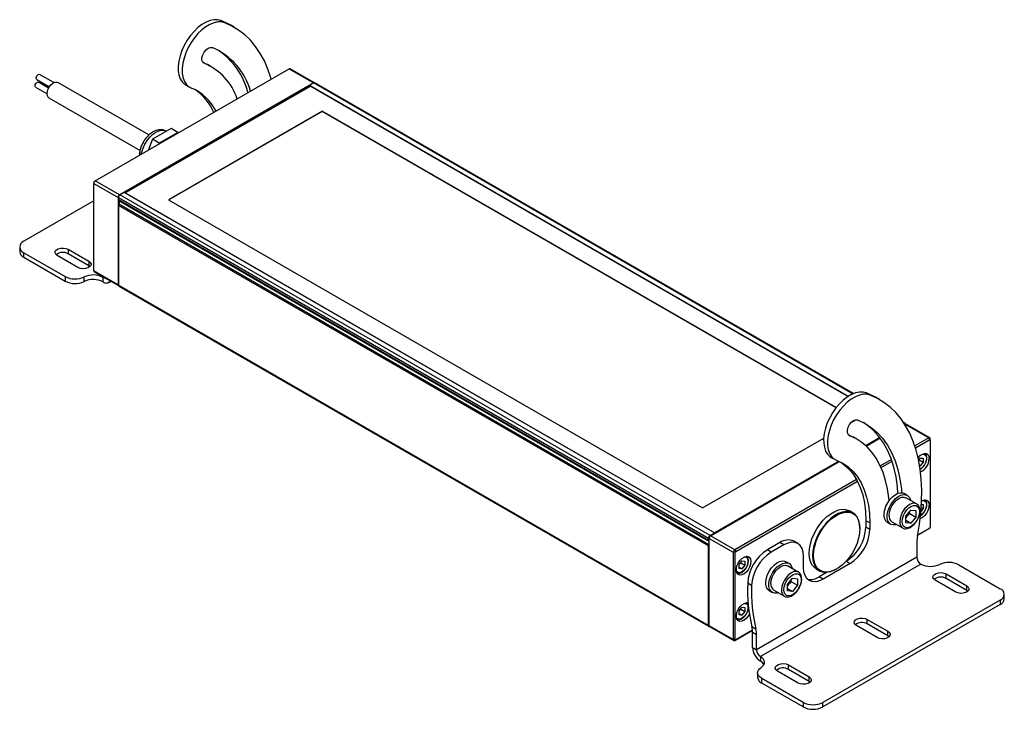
# Model space of a CAD drawing. Header units: millimetres. Extents: x 29 to 1295, y 0 to 779.
# Tile 3 of 3: x 891 to 1245, y 528 to 776. Entities that reach past the tile are written whole.
import ezdxf

# ---------------------------------------------------------------- set-up
doc = ezdxf.new("R2010")
doc.units = ezdxf.units.MM
doc.header["$LTSCALE"] = 3

msp = doc.modelspace()

# ---------------------------------------------------------------- linework, layer by layer
for p, q in [((964.904146, 774.551898), (963.489933, 775.368306)), ((968.230346, 772.952756), (966.816133, 773.769165)), ((957.450027, 759.990419), (957.171365, 760.151287)), ((918.410424, 717.806349), (987.989731, 757.973628)), ((960.031013, 758.749555), (958.616799, 759.565963)), ((987.989731, 757.973628), (996.687144, 752.952718)), ((997.044571, 752.999977), (988.3647, 758.010759)), ((897.377392, 754.191648), (901.915214, 751.572019)), ((901.635733, 751.096073), (898.019455, 753.183706)), ((903.495513, 753.070388), (898.42118, 755.999738)), ((937.663808, 734.263839), (904.948919, 753.149742)), ((996.687144, 752.952718), (927.107837, 712.785439)), ((996.863921, 752.932315), (995.272931, 752.013856)), ((996.74017, 752.860875), (996.687144, 752.952718)), ((996.863921, 752.932315), (1190.208027, 641.317138)), ((1190.462572, 641.423789), (997.238891, 752.969446)), ((896.975667, 751.375616), (901.087131, 749.002118)), ((928.981699, 713.540607), (995.272931, 751.80972)), ((929.158447, 713.438572), (995.626484, 751.809754)), ((950.890812, 752.216247), (952.305026, 751.399838)), ((1188.560886, 640.431094), (995.272931, 752.013856)), ((995.272931, 752.013856), (995.272931, 751.605651)), ((995.626484, 751.809754), (1188.560886, 640.431094)), ((901.749179, 747.607029), (934.454218, 728.726812)), ((999.869125, 742.829264), (944.714796, 710.989348)), ((999.869125, 742.74761), (944.785518, 710.948521)), ((1184.237501, 636.395666), (999.869125, 742.829264)), ((999.869125, 742.74761), (999.869125, 742.829264)), ((1184.193537, 636.339392), (999.869125, 742.74761)), ((945.598679, 736.58401), (938.881165, 732.706071)), ((948.073553, 735.155296), (941.356039, 731.277357)), ((943.922048, 735.616111), (943.868297, 735.647141)), ((948.073553, 735.155296), (945.598679, 736.58401)), ((948.18594, 734.995389), (948.073553, 735.155296)), ((938.881165, 732.706071), (937.340141, 728.734242)), ((941.356039, 731.277357), (938.881165, 732.706071)), ((941.356039, 731.277357), (941.243652, 730.987691)), ((917.880094, 717.295994), (917.880094, 716.88779)), ((918.05687, 717.602181), (918.410424, 717.806349)), ((927.107837, 712.785439), (918.410424, 717.806349)), ((917.880094, 716.88779), (926.577507, 711.86688)), ((917.880094, 685.532623), (917.880094, 716.88779)), ((917.880094, 710.595052), (892.742448, 696.083398)), ((926.577507, 711.86688), (926.577507, 680.511713)), ((926.686104, 711.86688), (926.577507, 711.86688)), ((926.683573, 711.805657), (1138.462054, 589.548542)), ((926.683573, 711.805657), (926.683573, 710.963272)), ((1138.462054, 588.706157), (926.683573, 710.963272)), ((926.787147, 710.734349), (1138.565628, 588.477234)), ((926.86035, 709.433079), (926.86035, 710.69209)), ((927.107837, 712.785439), (927.16213, 712.691402)), ((928.804893, 713.642674), (927.213903, 712.724215)), ((1138.992384, 590.4671), (927.213903, 712.724215)), ((1140.583374, 591.38556), (928.804893, 713.642674)), ((1140.583374, 591.38556), (929.158447, 713.438572)), ((944.714796, 710.989348), (1136.340734, 600.366049)), ((1138.462054, 586.716493), (926.683573, 708.973608)), ((926.683573, 708.973608), (926.683573, 680.368835)), ((1138.609368, 587.133146), (926.830887, 709.390261)), ((891.277981, 694.042377), (891.277981, 692.409296)), ((908.65235, 693.225969), (916.076971, 688.939827)), ((908.65235, 693.225969), (908.65235, 691.592888)), ((892.742448, 692.001357), (907.608599, 683.41931)), ((892.742448, 690.368275), (892.742448, 692.001357)), ((892.742448, 690.368275), (907.608599, 681.786229)), ((912.187884, 686.694704), (904.763263, 690.980847)), ((916.076971, 687.306745), (908.65235, 691.592888)), ((916.076971, 688.939827), (916.076971, 687.306745)), ((916.490785, 687.000725), (916.076971, 687.306745)), ((926.577507, 680.511713), (917.880094, 685.532623)), ((907.608599, 683.41931), (907.608599, 681.786229)), ((914.426851, 681.650042), (914.426851, 683.283124)), ((918.035454, 685.18924), (926.715319, 680.17846)), ((921.245102, 683.146938), (921.409155, 683.241644)), ((921.245102, 681.513856), (921.245102, 683.146938)), ((923.24494, 681.315824), (923.995037, 681.748846)), ((926.683573, 680.511713), (926.577507, 680.511713)), ((1138.462054, 558.111721), (926.683573, 680.368835)), ((926.838934, 680.025452), (1138.617415, 557.768337)), ((1196.481617, 640.86507), (1195.067404, 641.681478)), ((1199.807817, 639.265928), (1198.393603, 640.082336)), ((1189.759737, 631.204183), (1191.204183, 632.038044)), ((1209.017372, 630.712331), (1208.439017, 631.046208)), ((1208.789927, 630.508388), (1217.445881, 625.511412)), ((1217.820851, 625.548543), (1209.123438, 630.569453)), ((1136.340734, 600.366049), (1179.762559, 625.432935)), ((1189.027498, 626.303591), (1188.748836, 626.464459)), ((1191.608483, 625.062727), (1190.19427, 625.879135)), ((1199.910745, 625.634521), (1194.844718, 622.709967)), ((1194.982199, 622.585224), (1200.018389, 625.492555)), ((1217.445881, 625.511412), (1212.476681, 622.642754)), ((1217.799435, 624.89904), (1217.445881, 625.511412)), ((1212.698929, 621.95458), (1217.799435, 624.89904)), ((1217.976212, 624.796955), (1217.976212, 625.205159)), ((1217.976212, 624.796955), (1217.976212, 593.441788)), ((1182.468283, 618.529418), (1183.882496, 617.71301)), ((1213.836983, 617.540035), (1214.440678, 618.291025)), ((1214.440678, 618.291025), (1215.501338, 618.196186)), ((1139.169161, 590.365043), (1185.378839, 617.041322)), ((1185.181347, 617.131421), (1140.583374, 591.38556)), ((1204.081568, 617.796358), (1200.104258, 615.500306)), ((1200.400517, 614.854858), (1204.316794, 617.115676)), ((1213.761623, 617.291512), (1214.087124, 617.598304)), ((1214.087124, 617.598304), (1214.062404, 617.820456)), ((1214.087124, 617.598304), (1215.501338, 616.781896)), ((1214.196936, 615.603154), (1214.440678, 615.462445)), ((1214.440678, 615.462445), (1214.216824, 615.482461)), ((1215.501338, 616.781896), (1214.440678, 615.462445)), ((1215.501338, 618.196186), (1215.501338, 616.781896)), ((1191.562673, 610.569354), (1147.866574, 585.344133)), ((1148.220128, 584.73176), (1191.895893, 609.945243)), ((1209.768325, 604.906561), (1208.636954, 605.559688)), ((1213.086743, 601.836211), (1209.268366, 604.040513)), ((1213.086743, 601.836211), (1213.022763, 601.871302)), ((1214.849991, 601.596994), (1215.501338, 601.538754)), ((1215.501338, 601.538754), (1215.501338, 600.124464)), ((1190.282086, 598.5915), (1189.009294, 599.326268)), ((1209.243443, 597.419109), (1211.01121, 599.618194)), ((1209.243443, 595.061959), (1209.243443, 597.419109)), ((1210.657656, 598.327591), (1210.574495, 599.074926)), ((1210.657656, 598.327591), (1212.778977, 597.102979)), ((1211.01121, 599.618194), (1212.778977, 599.460129)), ((1212.778977, 597.102979), (1211.01121, 594.903894)), ((1212.778977, 599.460129), (1212.778977, 597.102979)), ((1215.501338, 600.124464), (1214.664879, 599.083917)), ((1214.782029, 600.539712), (1215.501338, 600.124464)), ((1196.303389, 594.975101), (1194.889175, 595.791509)), ((1194.889175, 595.791509), (1194.889175, 593.423541)), ((1196.303389, 594.975101), (1196.303389, 592.607133)), ((1202.637442, 595.167102), (1203.768813, 594.513975)), ((1204.268772, 595.380024), (1208.087149, 593.175722)), ((1209.243443, 595.924404), (1211.01121, 594.903894)), ((1211.01121, 594.903894), (1209.243443, 595.061959)), ((1138.992384, 590.4671), (1140.583374, 591.38556)), ((1139.027739, 590.283375), (1139.169161, 590.365043)), ((1147.866574, 585.344133), (1139.169161, 590.365043)), ((1140.583374, 591.181451), (1140.583374, 591.38556)), ((1192.767855, 592.934081), (1192.767855, 593.097363)), ((1196.303389, 592.607133), (1194.889175, 593.423541)), ((1213.47869, 590.641223), (1217.445881, 592.931434)), ((1217.799435, 593.135602), (1213.478704, 590.641297)), ((1217.799435, 593.135602), (1217.445881, 592.931434)), ((1138.462054, 588.706157), (1138.462054, 589.548542)), ((1138.462054, 558.111721), (1138.462054, 586.716493)), ((1138.638831, 588.450788), (1138.609368, 588.459589)), ((1138.609368, 587.133146), (1138.638831, 587.175964)), ((1138.638831, 589.609766), (1138.638831, 589.446484)), ((1138.638831, 589.446484), (1147.336244, 584.425574)), ((1138.638831, 558.091317), (1138.638831, 589.446484)), ((1164.059319, 587.914783), (1159.559703, 585.31721)), ((1165.473533, 587.098375), (1160.973916, 584.500802)), ((1165.473533, 587.098375), (1164.059319, 587.914783)), ((1170.473127, 587.593456), (1169.058913, 588.409864)), ((1213.196989, 588.170167), (1213.196989, 582.680967)), ((1148.043351, 584.425574), (1147.336244, 584.425574)), ((1147.336244, 584.425574), (1147.336244, 553.070407)), ((1147.866574, 585.344133), (1148.220128, 584.73176)), ((1148.043351, 553.070407), (1148.043351, 584.425574)), ((1160.973916, 584.500802), (1159.559703, 585.31721)), ((1172.544601, 578.891477), (1172.544601, 583.015008)), ((1149.386854, 580.029107), (1150.447514, 581.348558)), ((1149.386854, 578.614817), (1149.386854, 580.029107)), ((1150.093961, 580.655837), (1150.06924, 580.877989)), ((1150.093961, 580.655837), (1151.508174, 579.839429)), ((1150.447514, 581.348558), (1151.508174, 581.253719)), ((1151.508174, 579.839429), (1150.447514, 578.519978)), ((1151.508174, 581.253719), (1151.508174, 579.839429)), ((1213.196989, 582.680967), (1155.651, 549.460375)), ((1214.611203, 580.231478), (1157.065214, 547.010885)), ((1167.341918, 580.414318), (1166.210548, 581.067445)), ((1170.660336, 577.343967), (1166.841959, 579.548269)), ((1189.232321, 580.359684), (1179.615669, 574.808109)), ((1187.818107, 581.176092), (1187.619532, 581.061457)), ((1189.232321, 580.359684), (1187.818107, 581.176092)), ((1228.247706, 579.959105), (1243.113858, 571.377059)), ((1149.386854, 579.132284), (1150.447514, 578.519978)), ((1150.447514, 578.519978), (1149.386854, 578.614817)), ((1170.660336, 577.343967), (1170.596356, 577.379058)), ((1177.010269, 578.541095), (1178.283061, 577.806328)), ((1181.058949, 577.274113), (1178.201455, 575.624517)), ((1184.283953, 578.40122), (1184.425351, 578.482875)), ((1223.668421, 576.683711), (1231.093042, 572.397569)), ((1223.668421, 575.05063), (1223.668421, 576.683711)), ((1153.906941, 572.533495), (1152.492728, 573.349903)), ((1166.817036, 572.926866), (1168.584803, 575.125951)), ((1166.817036, 570.569715), (1166.817036, 572.926866)), ((1168.231249, 573.835348), (1168.148088, 574.582682)), ((1168.231249, 573.835348), (1170.35257, 572.610736)), ((1168.584803, 575.125951), (1170.35257, 574.967886)), ((1170.35257, 572.610736), (1168.584803, 570.41165)), ((1170.35257, 574.967886), (1170.35257, 572.610736)), ((1179.615669, 574.808109), (1178.201455, 575.624517)), ((1227.203955, 570.152446), (1219.779334, 574.438589)), ((1231.093042, 570.764487), (1223.668421, 575.05063)), ((1231.093042, 570.764487), (1231.093042, 572.397569)), ((1160.211035, 570.674858), (1161.342406, 570.021732)), ((1161.842365, 570.887781), (1165.660742, 568.683479)), ((1166.817036, 571.43216), (1168.584803, 570.41165)), ((1168.584803, 570.41165), (1166.817036, 570.569715)), ((1231.506856, 570.458467), (1231.093042, 570.764487)), ((1244.578324, 567.702957), (1244.578324, 569.336038)), ((1243.113858, 567.295018), (1179.474247, 530.556653)), ((1243.113858, 565.661936), (1179.474247, 528.923571)), ((1243.113858, 567.295018), (1243.113858, 565.661936)), ((1149.386854, 563.371674), (1150.447514, 564.691126)), ((1149.386854, 561.957384), (1149.386854, 563.371674)), ((1149.386854, 562.474851), (1150.447514, 561.862545)), ((1150.447514, 561.862545), (1149.386854, 561.957384)), ((1150.093961, 563.998405), (1150.06924, 564.220557)), ((1150.093961, 563.998405), (1151.508174, 563.181996)), ((1150.447514, 564.691126), (1151.508174, 564.596287)), ((1151.508174, 563.181996), (1150.447514, 561.862545)), ((1151.508174, 564.596287), (1151.508174, 563.181996)), ((1195.38415, 560.355549), (1202.808771, 556.069406)), ((1195.38415, 558.722467), (1195.38415, 560.355549)), ((1202.808771, 554.436325), (1195.38415, 558.722467)), ((1147.336244, 553.070407), (1138.638831, 558.091317)), ((1138.794191, 557.747933), (1147.491605, 552.727023)), ((1147.866574, 552.764154), (1154.21254, 556.427603)), ((1154.212535, 556.427666), (1148.220128, 552.968323)), ((1155.437777, 556.816556), (1154.023563, 557.632964)), ((1154.236787, 555.765983), (1155.651, 554.949574)), ((1154.236787, 550.276783), (1154.236787, 555.765983)), ((1155.651, 549.460375), (1155.651, 554.949574)), ((1198.919684, 553.824284), (1191.495063, 558.110427)), ((1202.808771, 554.436325), (1202.808771, 556.069406)), ((1148.043351, 553.070407), (1147.336244, 553.070407)), ((1148.220128, 552.968323), (1147.866574, 552.764154)), ((1203.222585, 554.130304), (1202.808771, 554.436325)), ((1154.236787, 550.276783), (1155.651, 549.460375)), ((1157.065214, 547.010885), (1157.065214, 545.377804)), ((1156.072561, 541.17972), (1156.072561, 539.546638)), ((1170.635413, 537.496122), (1163.210791, 541.782264)), ((1167.099879, 544.027387), (1174.5245, 539.741244)), ((1167.099879, 542.394305), (1167.099879, 544.027387)), ((1174.5245, 538.108163), (1167.099879, 542.394305)), ((1172.403179, 530.556653), (1157.537028, 539.1387)), ((1157.537028, 537.505618), (1157.537028, 539.1387)), ((1172.403179, 528.923571), (1157.537028, 537.505618)), ((1174.5245, 538.108163), (1174.5245, 539.741244)), ((1174.938314, 537.802142), (1174.5245, 538.108163)), ((1172.403179, 530.556653), (1172.403179, 528.923571)), ((1179.474247, 528.923571), (1179.474247, 530.556653))]:
    msp.add_line(p, q)
at = {"flags": 128}
for points in [[(963.489933, 775.368306), (962.297543, 775.662107), (960.986782, 775.660083), (959.589926, 775.362284), (958.141369, 774.776043), (956.67678, 773.915795), (955.232223, 772.802721), (953.843266, 771.464231), (952.54411, 769.933281), (951.366746, 768.247568), (950.340163, 766.448602), (949.489639, 764.580677), (948.836118, 762.689789), (948.395691, 760.822498), (948.179203, 759.024782), (948.191984, 757.340908), (948.43372, 755.812337), (948.898459, 754.476709), (949.574756, 753.36691), (950.44596, 752.510268), (950.890812, 752.216247)], [(964.904146, 774.551898), (963.711756, 774.845699), (962.400996, 774.843675), (961.004139, 774.545876), (959.555583, 773.959635), (958.090994, 773.099387), (956.646436, 771.986313), (955.257479, 770.647822), (953.958324, 769.116872), (952.780959, 767.43116), (951.754376, 765.632194), (950.903853, 763.764269), (950.250332, 761.873381), (949.809905, 760.00609), (949.593416, 758.208374), (949.606198, 756.5245), (949.847934, 754.995929), (950.312672, 753.660301), (950.98897, 752.550502), (951.860174, 751.69386), (952.904832, 751.111469)], [(966.816133, 773.769165), (966.025643, 774.206206), (963.489933, 775.368306)], [(981.532891, 754.246174), (981.37311, 754.808798), (980.323597, 757.944687), (979.063249, 760.871056), (977.597524, 763.575233), (975.932768, 766.045508), (974.07619, 768.271186), (972.035829, 770.242628), (969.82052, 771.951298), (967.439857, 773.389798), (964.904146, 774.551898)], [(957.450027, 759.990419), (956.944897, 760.39397), (956.676124, 761.091545), (956.676124, 761.999006), (956.944897, 763.0069), (957.450027, 763.993661), (958.130586, 764.84027), (958.904489, 765.444614), (959.678392, 765.7338), (960.358951, 765.672948)], [(956.916166, 760.436613), (958.307727, 759.740545), (958.616799, 759.565963)], [(896.975667, 751.375616), (896.891614, 751.443121), (896.776437, 751.681455), (896.771045, 752.01086), (896.876258, 752.381188), (897.076059, 752.736059), (897.34003, 753.021448), (897.627984, 753.193906), (897.896082, 753.227179), (898.019455, 753.183706)], [(897.377392, 754.191648), (897.293338, 754.259153), (897.178162, 754.497487), (897.17277, 754.826892), (897.277983, 755.19722), (897.477784, 755.552091), (897.741755, 755.83748), (898.029709, 756.009939), (898.297806, 756.043212), (898.42118, 755.999738)], [(901.12191, 749.554373), (901.372401, 750.509032), (901.837093, 751.449532), (902.465629, 752.273957), (903.189897, 752.892968), (903.931412, 753.239484), (904.609818, 753.275956), (904.948919, 753.149742)], [(935.525809, 729.562439), (936.177481, 730.974407), (937.0014, 732.306717), (937.961555, 733.501141), (939.015984, 734.505477), (940.118602, 735.275831), (941.22122, 735.778533), (942.275649, 735.991615), (943.235804, 735.905762), (943.868297, 735.647141)], [(934.915777, 727.334687), (935.074863, 728.132523), (935.525809, 729.562439)], [(904.763263, 690.980847), (904.21546, 691.432484), (903.968271, 691.965045), (904.05151, 692.514294), (904.455138, 693.013984), (905.130471, 693.403846), (905.996054, 693.636855), (906.947485, 693.684908), (907.870007, 693.542209), (908.65235, 693.225969)], [(916.076971, 688.939827), (916.624774, 688.488189), (916.871963, 687.955629), (916.788724, 687.40638), (916.385096, 686.906689), (915.709763, 686.516828), (914.84418, 686.283818), (913.892749, 686.235765), (912.970227, 686.378465), (912.187884, 686.694704)], [(1195.067404, 641.681478), (1193.875014, 641.975279), (1192.564253, 641.973255), (1191.167397, 641.675456), (1189.71884, 641.089215), (1188.254251, 640.228966), (1186.809694, 639.115893), (1185.420737, 637.777402), (1184.121581, 636.246452), (1182.944216, 634.56074), (1181.917634, 632.761773), (1181.06711, 630.893849), (1180.413589, 629.002961), (1179.973162, 627.13567), (1179.756674, 625.337954), (1179.769455, 623.65408), (1180.011191, 622.125509), (1180.475929, 620.78988), (1181.152227, 619.680082), (1182.023431, 618.82344), (1182.468283, 618.529418)], [(1196.481617, 640.86507), (1195.289227, 641.158871), (1193.978467, 641.156847), (1192.58161, 640.859048), (1191.133054, 640.272807), (1189.668465, 639.412558), (1188.223907, 638.299485), (1186.83495, 636.960994), (1185.535795, 635.430044), (1184.35843, 633.744332), (1183.331847, 631.945365), (1182.481324, 630.077441), (1181.827803, 628.186553), (1181.387375, 626.319262), (1181.170887, 624.521546), (1181.183668, 622.837672), (1181.425405, 621.309101), (1181.890143, 619.973472), (1182.566441, 618.863674), (1183.437645, 618.007032), (1184.482303, 617.42464)], [(1198.393603, 640.082336), (1197.603114, 640.519378), (1195.067404, 641.681478)], [(1213.410213, 590.283331), (1214.131191, 594.543552), (1214.631678, 598.72292), (1214.909507, 602.803337), (1214.963473, 606.767134), (1214.793345, 610.597148), (1214.399857, 614.276794), (1213.784714, 617.790139), (1212.950581, 621.12197), (1211.901068, 624.257859), (1210.64072, 627.184227), (1209.174994, 629.888404), (1207.510238, 632.35868), (1205.653661, 634.584357), (1203.6133, 636.5558), (1201.397991, 638.26447), (1199.017328, 639.70297), (1196.481617, 640.86507)], [(1189.027498, 626.303591), (1188.522368, 626.707142), (1188.253594, 627.404716), (1188.253594, 628.312178), (1188.522368, 629.320072), (1189.027498, 630.306833), (1189.708057, 631.153442), (1190.48196, 631.757786), (1191.255863, 632.046972), (1191.936422, 631.986119)], [(1191.936422, 631.986119), (1194.464326, 630.799693), (1196.810076, 629.293128), (1198.960001, 627.475206), (1200.90157, 625.356522), (1202.623467, 622.949424), (1204.115656, 620.267941), (1205.369441, 617.327703), (1206.377515, 614.145844), (1207.134001, 610.740911), (1207.634491, 607.132747), (1207.748148, 605.831782)], [(1206.400451, 605.623324), (1206.220278, 607.949155), (1205.719787, 611.557319), (1204.963301, 614.962252), (1203.955228, 618.144111), (1202.701442, 621.08435), (1201.209253, 623.765832), (1199.487356, 626.17293), (1197.545787, 628.291614), (1195.395863, 630.109536), (1194.093206, 630.999941)], [(1188.493637, 626.749784), (1189.885198, 626.053717), (1190.19427, 625.879135)], [(1203.222664, 602.99797), (1203.135889, 603.967016), (1202.686081, 607.209796), (1202.006201, 610.269926), (1201.100211, 613.129571), (1199.973391, 615.772064), (1198.63231, 618.182004), (1197.084782, 620.345345), (1195.339828, 622.249479), (1193.407617, 623.883308), (1191.299411, 625.237309), (1189.027498, 626.303591)], [(1213.659771, 618.363099), (1213.698216, 618.411431), (1214.424183, 619.159539), (1215.201879, 619.675794), (1215.962203, 619.914323), (1216.637596, 619.853933), (1217.168048, 619.499989), (1217.506424, 618.883941), (1217.622658, 618.060527)], [(1215.242812, 619.695509), (1215.321206, 619.703129), (1215.9253, 619.59611), (1216.368511, 619.194404), (1216.602812, 618.541543), (1216.602812, 617.708274), (1216.368511, 616.784895), (1215.9253, 615.871469), (1215.321206, 615.066978), (1214.621694, 614.458603), (1214.393916, 614.31904)], [(1184.482303, 617.42464), (1186.610791, 616.40114), (1188.561192, 615.069182), (1190.31866, 613.438904), (1191.869821, 611.522712), (1193.20287, 609.335191), (1194.307661, 606.892987), (1195.175786, 604.214689), (1195.800638, 601.32068), (1196.177461, 598.232984), (1196.303389, 594.975101)], [(1185.891099, 616.791936), (1187.146978, 615.885591), (1188.904447, 614.255312), (1190.455608, 612.33912), (1191.788656, 610.151599), (1192.893447, 607.709396), (1193.761572, 605.031098), (1194.386424, 602.137088), (1194.763248, 599.049392), (1194.889175, 595.791509)], [(1202.637442, 595.167102), (1202.092524, 595.624919), (1201.65042, 596.386236), (1201.423245, 597.361964), (1201.423245, 598.499499), (1201.65042, 599.737517), (1202.092524, 601.009277), (1202.725722, 602.246217), (1203.515878, 603.381653), (1204.420395, 604.354375), (1205.390511, 605.111941), (1206.373925, 605.613512), (1207.317622, 605.832049), (1208.170728, 605.755768), (1208.636954, 605.559688)], [(1205.927219, 594.422623), (1205.551766, 594.314398), (1204.647249, 594.242786), (1203.857092, 594.465927), (1203.223894, 594.971792), (1202.781791, 595.73311), (1202.554616, 596.708837), (1202.554616, 597.846372), (1202.781791, 599.084391), (1203.223894, 600.35615), (1203.857092, 601.59309), (1204.647249, 602.728527), (1205.551766, 603.701248), (1206.521881, 604.458815), (1207.505296, 604.960386), (1208.448993, 605.178922), (1209.302098, 605.102642), (1210.01862, 604.735657), (1210.559931, 604.097752), (1210.896849, 603.223317), (1210.926813, 603.083111)], [(1203.233035, 597.669248), (1203.353506, 598.795476), (1203.706707, 599.984045), (1204.268569, 601.153957), (1205.000802, 602.225484), (1205.853506, 603.125603), (1206.768569, 603.792972), (1207.683633, 604.182113), (1208.536336, 604.266504), (1209.268366, 604.040513)], [(1213.022763, 601.871302), (1212.354713, 602.062202), (1211.502009, 601.977811), (1210.586946, 601.58867), (1209.671882, 600.921301), (1208.819179, 600.021182), (1208.086946, 598.949655), (1207.525083, 597.779743), (1207.171882, 596.591174), (1207.051412, 595.464946)], [(1207.89994, 595.464946), (1208.015314, 596.500871), (1208.35288, 597.593174), (1208.887603, 598.660844), (1209.579823, 599.624698), (1210.378203, 600.41325), (1211.22353, 600.968018), (1212.053111, 601.247856), (1212.805418, 601.232011), (1213.424657, 600.921657), (1213.864902, 600.339812), (1214.093501, 599.52963), (1214.093501, 598.551196), (1213.864902, 597.477078), (1213.424657, 596.386937), (1212.805418, 595.361625), (1212.053111, 594.477185), (1211.22353, 593.79921), (1210.378203, 593.377984), (1209.579823, 593.244746), (1208.887603, 593.409379), (1208.35288, 593.859673), (1208.015314, 594.56223), (1207.89994, 595.464946)], [(1215.242812, 603.038076), (1215.321206, 603.045697), (1215.9253, 602.938677), (1216.368511, 602.536972), (1216.602812, 601.884111), (1216.602812, 601.050842), (1216.368511, 600.127463), (1215.9253, 599.214036), (1215.321206, 598.409545), (1214.621694, 597.80117), (1214.533467, 597.743861)], [(1214.911714, 602.857323), (1215.201879, 603.018361), (1215.962203, 603.256891), (1216.637596, 603.1965), (1217.168048, 602.842556), (1217.506424, 602.226508), (1217.622658, 601.403094)], [(1177.010269, 578.541095), (1176.313702, 579.04976), (1175.547199, 579.962059), (1174.984256, 581.11908), (1174.640228, 582.489263), (1174.5245, 584.035233), (1174.640228, 585.714819), (1174.984256, 587.482208), (1175.547199, 589.28919), (1176.313702, 591.086474), (1177.262857, 592.825035), (1178.368772, 594.457451), (1179.601283, 595.939192), (1180.926768, 597.229842), (1182.309072, 598.294193), (1183.71049, 599.103215), (1185.092795, 599.634838), (1186.41828, 599.874561), (1187.65079, 599.815846), (1188.756706, 599.460293), (1189.009294, 599.326268)], [(1192.767855, 593.097363), (1192.652127, 594.643333), (1192.308099, 596.013516), (1191.745156, 597.170537), (1190.978653, 598.082835), (1190.029498, 598.725526), (1188.923582, 599.081079), (1187.691072, 599.139794), (1186.365587, 598.900071), (1184.983282, 598.368448), (1183.581864, 597.559426), (1182.19956, 596.495074), (1180.874075, 595.204425), (1179.641564, 593.722684), (1178.535649, 592.090268), (1177.586494, 590.351707), (1176.819991, 588.554423), (1176.257048, 586.747441), (1175.91302, 584.980052), (1175.797292, 583.300465), (1175.91302, 581.754495), (1176.257048, 580.384312), (1176.819991, 579.227291), (1177.586494, 578.314993), (1178.535649, 577.672302), (1179.641564, 577.316749), (1180.874075, 577.258034), (1182.19956, 577.497757), (1183.581864, 578.02938), (1184.283953, 578.40122)], [(1192.767855, 592.934081), (1192.654055, 591.282487), (1192.315761, 589.544555), (1191.762201, 587.76769), (1191.008473, 586.00036), (1190.075137, 584.290775), (1188.987654, 582.685566), (1187.775685, 581.22852), (1186.472291, 579.959382), (1185.113025, 578.912769), (1183.734964, 578.117232), (1182.375698, 577.594469), (1181.072304, 577.358741), (1179.860336, 577.416478), (1178.772852, 577.766104), (1177.839517, 578.398084), (1177.085789, 579.295177), (1176.532228, 580.432915), (1176.193934, 581.780261), (1176.080135, 583.300465), (1176.193934, 584.952059), (1176.532228, 586.689992), (1177.085789, 588.466857), (1177.839517, 590.234186), (1178.772852, 591.943771), (1179.860336, 593.54898), (1181.072304, 595.006026), (1182.375698, 596.275164), (1183.734964, 597.321777), (1185.113025, 598.117314), (1186.472291, 598.640077), (1187.775685, 598.875805), (1188.987654, 598.818068), (1190.075137, 598.468442), (1191.008473, 597.836462), (1191.762201, 596.939369), (1192.315761, 595.801631), (1192.654055, 594.454285), (1192.767855, 592.934081)], [(1172.544601, 583.015008), (1172.408732, 584.529565), (1172.006348, 585.829047), (1171.352911, 586.863518), (1170.473533, 587.593221), (1169.402008, 587.990116), (1168.179514, 588.03895), (1166.85303, 587.737846), (1165.473533, 587.098375)], [(1153.629494, 581.11806), (1153.51326, 580.160444), (1153.174884, 579.153716), (1152.644433, 578.187326), (1151.969039, 577.347143), (1151.208715, 576.707821), (1150.431019, 576.326166), (1149.705052, 576.23609), (1149.095319, 576.445598), (1148.655999, 576.936072), (1148.426126, 577.663933), (1148.426126, 578.564506), (1148.655999, 579.557772), (1149.095319, 580.555475), (1149.705052, 581.468964), (1150.431019, 582.217072), (1151.208715, 582.733327), (1151.969039, 582.971856), (1152.644433, 582.911466), (1153.174884, 582.557522), (1153.51326, 581.941474), (1153.629494, 581.11806)], [(1151.249649, 582.753042), (1151.328043, 582.760662), (1151.932136, 582.653643), (1152.375348, 582.251937), (1152.609649, 581.599076), (1152.609649, 580.765807), (1152.375348, 579.842428), (1151.932136, 578.929002), (1151.328043, 578.124511), (1150.62853, 577.516136), (1149.909402, 577.169803), (1149.248587, 577.123042), (1148.717693, 577.380922), (1148.407649, 577.830021)], [(1160.211035, 570.674858), (1159.666117, 571.132675), (1159.224013, 571.893993), (1158.996838, 572.86972), (1158.996838, 574.007255), (1159.224013, 575.245274), (1159.666117, 576.517033), (1160.299315, 577.753973), (1161.089471, 578.88941), (1161.993988, 579.862131), (1162.964104, 580.619698), (1163.947518, 581.121269), (1164.891215, 581.339805), (1165.744321, 581.263525), (1166.210548, 581.067445)], [(1163.500813, 569.930379), (1163.125359, 569.822154), (1162.220842, 569.750542), (1161.430685, 569.973684), (1160.797488, 570.479549), (1160.355384, 571.240866), (1160.128209, 572.216594), (1160.128209, 573.354129), (1160.355384, 574.592147), (1160.797488, 575.863907), (1161.430685, 577.100847), (1162.220842, 578.236283), (1163.125359, 579.209005), (1164.095475, 579.966571), (1165.078889, 580.468143), (1166.022586, 580.686679), (1166.875692, 580.610398), (1167.592214, 580.243414), (1168.133524, 579.605509), (1168.470442, 578.731074), (1168.500406, 578.590868)], [(1160.806628, 573.177005), (1160.927099, 574.303232), (1161.2803, 575.491802), (1161.842162, 576.661713), (1162.574395, 577.73324), (1163.427099, 578.633359), (1164.342162, 579.300729), (1165.257226, 579.689869), (1166.109929, 579.774261), (1166.841959, 579.548269)], [(1170.596356, 577.379058), (1169.928306, 577.569959), (1169.075602, 577.485567), (1168.160539, 577.096427), (1167.245475, 576.429057), (1166.392772, 575.528938), (1165.660539, 574.457411), (1165.098677, 573.2875), (1164.745475, 572.09893), (1164.625005, 570.972703)], [(1165.473533, 570.972703), (1165.588907, 572.008627), (1165.926474, 573.10093), (1166.461196, 574.168601), (1167.153416, 575.132455), (1167.951796, 575.921007), (1168.797123, 576.475775), (1169.626704, 576.755613), (1170.379011, 576.739768), (1170.99825, 576.429414), (1171.438495, 575.847569), (1171.667094, 575.037386), (1171.667094, 574.058953), (1171.438495, 572.984835), (1170.99825, 571.894694), (1170.379011, 570.869382), (1169.626704, 569.984941), (1168.797123, 569.306967), (1167.951796, 568.88574), (1167.153416, 568.752503), (1166.461196, 568.917136), (1165.926474, 569.367429), (1165.588907, 570.069987), (1165.473533, 570.972703)], [(1179.615669, 574.808109), (1178.236172, 574.168638), (1176.909688, 573.867534), (1175.687194, 573.916368), (1174.615669, 574.313263), (1173.736291, 575.042967), (1173.082854, 576.077437), (1172.680469, 577.37692), (1172.544601, 578.891477)], [(1219.779334, 574.438589), (1219.231531, 574.890226), (1218.984342, 575.422787), (1219.067581, 575.972036), (1219.471209, 576.471726), (1220.146542, 576.861588), (1221.012125, 577.094597), (1221.963556, 577.14265), (1222.886078, 576.999951), (1223.668421, 576.683711)], [(1231.093042, 572.397569), (1231.640845, 571.945931), (1231.888034, 571.413371), (1231.804795, 570.864122), (1231.401167, 570.364431), (1230.725834, 569.97457), (1229.860251, 569.74156), (1228.90882, 569.693507), (1227.986298, 569.836207), (1227.203955, 570.152446)], [(1151.249649, 566.095609), (1151.328043, 566.103229), (1151.932136, 565.99621), (1152.375348, 565.594505), (1152.609649, 564.941644), (1152.609649, 564.108375), (1152.375348, 563.184996), (1151.932136, 562.271569), (1151.328043, 561.467078), (1150.62853, 560.858703), (1149.909402, 560.51237), (1149.248587, 560.46561), (1148.717693, 560.723489), (1148.407649, 561.172588)], [(1153.098233, 562.328959), (1152.644433, 561.529893), (1151.969039, 560.68971), (1151.208715, 560.050388), (1150.431019, 559.668733), (1149.705052, 559.578658), (1149.095319, 559.788165), (1148.655999, 560.278639), (1148.426126, 561.0065), (1148.426126, 561.907073), (1148.655999, 562.900339), (1149.095319, 563.898042), (1149.705052, 564.811532), (1150.431019, 565.55964), (1151.208715, 566.075894), (1151.969039, 566.314424), (1152.644433, 566.254033), (1152.656076, 566.24997)], [(1191.495063, 558.110427), (1190.94726, 558.562064), (1190.700071, 559.094625), (1190.78331, 559.643874), (1191.186938, 560.143564), (1191.862271, 560.533425), (1192.727854, 560.766435), (1193.679285, 560.814488), (1194.601806, 560.671789), (1195.38415, 560.355549)], [(1202.808771, 556.069406), (1203.356574, 555.617769), (1203.603763, 555.085209), (1203.520523, 554.535959), (1203.116896, 554.036269), (1202.441563, 553.646408), (1201.57598, 553.413398), (1200.624549, 553.365345), (1199.702027, 553.508044), (1198.919684, 553.824284)], [(1157.301121, 543.074792), (1157.847441, 543.514352), (1158.242083, 544.005042), (1158.471182, 544.529625), (1158.52669, 545.069674), (1158.406657, 545.606217), (1158.1153, 546.120405), (1157.662854, 546.594175), (1157.065214, 547.010885)], [(1163.210791, 541.782264), (1162.662989, 542.233902), (1162.4158, 542.766462), (1162.499039, 543.315712), (1162.902667, 543.815402), (1163.578, 544.205263), (1164.443583, 544.438273), (1165.395013, 544.486326), (1166.317535, 544.343627), (1167.099879, 544.027387)], [(1157.537028, 539.1387), (1156.939387, 539.55541), (1156.486941, 540.02918), (1156.195584, 540.543368), (1156.075552, 541.079911), (1156.13106, 541.61996), (1156.360158, 542.144543), (1156.7548, 542.635233), (1157.301121, 543.074792)], [(1174.5245, 539.741244), (1175.072303, 539.289607), (1175.319492, 538.757046), (1175.236252, 538.207797), (1174.832624, 537.708107), (1174.157291, 537.318245), (1173.291709, 537.085236), (1172.340278, 537.037183), (1171.417756, 537.179882), (1170.635413, 537.496122)]]:
    msp.add_lwpolyline(points, dxfattribs=at)
for centre, radius, start, end in [((950.658977, 743.234347), 24.445456, 16.03346757, 66.62167262), ((948.269892, 743.392791), 25.619866, 13.60421841, 56.21715911), ((949.315527, 740.449093), 21.166802, 18.66729509, 67.39942295), ((988.209421, 757.666967), 0.377233, 65.69288095, 125.61757748), ((996.909883, 752.637556), 0.385927, 69.80046731, 125.25043936), ((997.083611, 752.625654), 0.377233, 65.69288095, 125.61757748), ((902.88925, 749.048962), 1.838187, 164.04090367, 231.66818728), ((946.355697, 735.297488), 17.116458, 26.05537375, 67.50380455), ((944.082166, 735.404232), 18.218791, 22.40921819, 55.83427886), ((919.031506, 716.835395), 1.152604, 122.60547834, 177.39452151), ((918.263898, 717.278529), 0.384201, 122.60547834, 177.39452151), ((927.728919, 711.814485), 1.152604, 122.60547834, 177.39452151), ((926.925271, 710.934734), 0.243377, 173.26612327, 235.42169634), ((927.834985, 711.753261), 1.152604, 122.60547834, 177.39452151), ((926.000148, 710.132028), 1.113708, 318.23834827, 25.25565136), ((927.436194, 708.941877), 0.753289, 143.47059532, 177.5857953), ((893.517083, 694.042377), 2.183077, 110.7834208, 249.2165792), ((893.780267, 692.658828), 2.514696, 185.69479925, 245.62534171), ((906.726537, 688.26722), 3.843022, 59.92591787, 128.21008218), ((918.247595, 685.492058), 0.369733, 173.70115245, 234.98666716), ((911.156823, 690.315226), 7.755227, 242.77237618, 294.93910266), ((917.696879, 676.251022), 7.755227, 62.77237618, 114.93910266), ((917.696879, 674.61794), 7.755227, 62.77237618, 114.93910266), ((921.90545, 684.185073), 1.230359, 237.5399313, 270.03425623), ((922.350657, 682.848542), 1.733101, 230.36415718, 325.69201257), ((911.156823, 688.682144), 7.755227, 242.77237618, 294.93910266), ((926.96188, 680.47637), 0.385994, 174.74632207, 230.20017465), ((927.040337, 680.323412), 0.359644, 172.74417029, 235.94364931), ((1208.856067, 630.446054), 0.306609, 21.67995482, 126.82799941), ((1208.969575, 630.23325), 0.369738, 65.40898077, 123.07714041), ((1217.652906, 625.257605), 0.327532, 350.78596301, 129.20328524), ((1217.868443, 624.814437), 0.109177, 350.78596301, 129.20328524), ((1212.247223, 618.172677), 5.376605, 295.09414486, 358.80478619), ((1212.472999, 601.378895), 5.149716, 292.02774272, 0.2692413), ((1205.602788, 597.362503), 2.389524, 172.62454676, 236.06327284), ((1209.563907, 595.218899), 2.524514, 174.40689586, 233.33237135), ((1139.613466, 589.496146), 1.152604, 122.60547834, 177.39452151), ((1139.790243, 589.394088), 1.152604, 122.60547834, 177.39452151), ((1139.4832, 589.571342), 0.845243, 122.60547834, 177.39452151), ((1179.537014, 594.12215), 15.368048, 302.60547834, 357.39452151), ((1180.951228, 593.305741), 15.368048, 302.60547834, 357.39452151), ((1224.374095, 588.109709), 11.17727, 168.7863507, 179.69008486), ((1217.592408, 593.459253), 0.384201, 302.60547834, 357.39452151), ((1138.688933, 588.674416), 0.229088, 172.03592218, 249.67710107), ((1139.214674, 586.684762), 0.753289, 143.47059532, 177.5857953), ((1166.98852, 583.82597), 5.029772, 65.69288095, 125.61757748), ((1148.487656, 584.373179), 1.152604, 122.60547834, 177.39452151), ((1148.427155, 584.408109), 0.384201, 122.60547834, 177.39452151), ((1167.900595, 572.321457), 15.442152, 122.69302817, 176.18128106), ((1169.314808, 571.505049), 15.442152, 122.69302817, 176.18128106), ((1216.267422, 582.820689), 3.07361, 182.60547849, 237.39452166), ((1218.159426, 587.127393), 7.755227, 242.77237618, 294.93910266), ((1224.699483, 573.06319), 7.755227, 62.77237618, 114.93910266), ((1210.771126, 571.093218), 58.322074, 177.78247243, 193.3436905), ((1212.18534, 570.27681), 58.322074, 177.78247243, 193.3436905), ((1163.176381, 572.87026), 2.389524, 172.62454676, 236.06327284), ((1175.148438, 580.059624), 5.384337, 257.23995643, 304.54255417), ((1221.742609, 571.724962), 3.843022, 59.92591787, 128.21008218), ((1167.137501, 570.726656), 2.524514, 174.40689586, 233.33237135), ((1242.339222, 569.336038), 2.183077, 290.7834208, 69.2165792), ((1242.076038, 567.952488), 2.514696, 294.37465829, 354.30520075), ((1193.458337, 555.3968), 3.843022, 59.92591787, 128.21008218), ((1138.778376, 558.057075), 0.321007, 170.1987312, 275.96486687), ((1139.006332, 558.050752), 0.369733, 173.70115251, 234.98666709), ((1146.485946, 555.826444), 7.751077, 359.55306267, 13.47769954), ((1147.900159, 555.010036), 7.751077, 359.55306267, 13.47769954), ((1147.65955, 553.017962), 0.327532, 170.78596301, 309.20328524), ((1148.151119, 553.052925), 0.109177, 170.78596301, 309.20328524), ((1160.377651, 550.556226), 6.147219, 182.60547849, 237.39452166), ((1158.721432, 549.600097), 3.07361, 182.60547849, 237.39452166), ((1155.640669, 542.650915), 3.076564, 29.23151856, 62.41712772), ((1165.174066, 539.068638), 3.843022, 59.92591787, 128.21008218), ((1158.544519, 539.774409), 2.482429, 185.26448066, 246.0556603), ((1175.938713, 537.380208), 7.68511, 242.60967224, 297.39032776), ((1175.938713, 535.747127), 7.68511, 242.60967224, 297.39032776)]:
    msp.add_arc(centre, radius, start, end)
for points, knots in [([(943.852002, 735.615639), (943.665868, 735.72697), (943.183356, 736.01557), (942.277627, 736.188207), (941.226631, 736.169823), (940.151912, 735.898545), (939.06728, 735.387107), (937.997241, 734.632626), (936.989117, 733.660781), (936.08953, 732.517161), (935.336014, 731.251722), (934.746822, 729.905651), (934.376297, 728.527156), (934.203379, 727.52505), (934.241828, 727.017757), (934.247066, 726.948648)], [0, 0, 0, 0, 0.04752683, 0.1232027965, 0.1987552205, 0.2773277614, 0.360677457, 0.448205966, 0.5374053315, 0.6264016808, 0.7151785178, 0.8042580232, 0.894147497, 0.9855797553, 1, 1, 1, 1]), ([(1216.144853, 616.147934), (1216.251098, 616.350673), (1216.513172, 616.850769), (1216.726497, 617.691234), (1216.782452, 618.585233), (1216.589898, 619.31092), (1216.348907, 619.770339), (1216.146546, 619.88487), (1216.124558, 619.897315)], [0, 0, 0, 0, 0.1447703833, 0.35710499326, 0.5715584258, 0.78909734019, 0.97708428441, 1, 1, 1, 1]), ([(1214.357819, 614.162321), (1214.487697, 614.24419), (1214.861928, 614.480087), (1215.435896, 615.042184), (1215.917525, 615.657179), (1216.100915, 616.053082), (1216.144853, 616.147934)], [0, 0, 0, 0, 0.1868794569, 0.538472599, 0.8894249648, 1, 1, 1, 1]), ([(1210.886921, 593.393558), (1211.043223, 593.49102), (1211.492388, 593.771097), (1212.199941, 594.404781), (1212.947709, 595.3168), (1213.564706, 596.353562), (1214.017279, 597.453621), (1214.278649, 598.561465), (1214.326451, 599.619554), (1214.153017, 600.543562), (1213.765644, 601.264354), (1213.36405, 601.712329), (1213.063378, 601.826669), (1212.99233, 601.853687)], [0, 0, 0, 0, 0.0556176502, 0.1598283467, 0.2637727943, 0.3674990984, 0.4713825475, 0.575769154, 0.6811565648, 0.7878007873, 0.8817432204, 0.9720561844, 1, 1, 1, 1]), ([(1216.144853, 599.490502), (1216.251098, 599.693241), (1216.513172, 600.193337), (1216.726497, 601.033801), (1216.782452, 601.9278), (1216.589898, 602.653488), (1216.348907, 603.112906), (1216.146546, 603.227438), (1216.124558, 603.239882)], [0, 0, 0, 0, 0.1447703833, 0.3571049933, 0.5715584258, 0.7890973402, 0.9770842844, 1, 1, 1, 1]), ([(1209.243443, 596.689665), (1209.387474, 596.948229), (1209.733728, 597.569823), (1210.317005, 598.048203), (1210.657656, 598.327591)], [0, 0, 0, 0, 0.4159686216, 1, 1, 1, 1]), ([(1214.357819, 597.504888), (1214.487697, 597.586757), (1214.861928, 597.822655), (1215.435896, 598.384752), (1215.917525, 598.999746), (1216.100915, 599.395649), (1216.144853, 599.490502)], [0, 0, 0, 0, 0.18687945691, 0.53847259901, 0.88942496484, 1, 1, 1, 1]), ([(1208.068569, 593.225909), (1208.215527, 593.13603), (1208.580885, 592.912578), (1209.296553, 592.858209), (1210.098558, 592.993625), (1210.629206, 593.26282), (1210.886921, 593.393558)], [0, 0, 0, 0, 0.1844257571, 0.4585099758, 0.7370196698, 1, 1, 1, 1]), ([(1152.151689, 579.205467), (1152.257934, 579.408206), (1152.520009, 579.908302), (1152.733333, 580.748767), (1152.789288, 581.642765), (1152.596734, 582.368453), (1152.355743, 582.827871), (1152.153382, 582.942403), (1152.131394, 582.954848)], [0, 0, 0, 0, 0.1447703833, 0.3571049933, 0.5715584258, 0.7890973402, 0.9770842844, 1, 1, 1, 1]), ([(1149.444509, 579.989055), (1149.471738, 580.034537), (1149.626961, 580.293813), (1149.88291, 580.492228), (1150.093961, 580.655837)], [0, 0, 0, 0, 0.1754184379, 1, 1, 1, 1]), ([(1148.725263, 576.936783), (1148.93239, 576.900073), (1149.355868, 576.825019), (1149.923209, 576.985952), (1150.257462, 577.163057), (1150.364655, 577.219854)], [0, 0, 0, 0, 0.3940673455, 0.8056816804, 1, 1, 1, 1]), ([(1150.364655, 577.219854), (1150.494533, 577.301723), (1150.868764, 577.53762), (1151.442732, 578.099717), (1151.924361, 578.714712), (1152.107751, 579.110615), (1152.151689, 579.205467)], [0, 0, 0, 0, 0.18687945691, 0.53847259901, 0.88942496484, 1, 1, 1, 1]), ([(1168.460514, 568.901314), (1168.616816, 568.998777), (1169.065981, 569.278854), (1169.773534, 569.912537), (1170.521302, 570.824557), (1171.138299, 571.861319), (1171.590872, 572.961378), (1171.852242, 574.069221), (1171.900044, 575.127311), (1171.72661, 576.051318), (1171.339237, 576.772111), (1170.937643, 577.220086), (1170.636971, 577.334425), (1170.565923, 577.361443)], [0, 0, 0, 0, 0.0556176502, 0.1598283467, 0.2637727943, 0.3674990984, 0.4713825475, 0.575769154, 0.6811565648, 0.7878007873, 0.8817432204, 0.9720561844, 1, 1, 1, 1]), ([(1166.817036, 572.197422), (1166.961067, 572.455985), (1167.307321, 573.07758), (1167.890598, 573.555959), (1168.231249, 573.835348)], [0, 0, 0, 0, 0.4159686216, 1, 1, 1, 1]), ([(1165.642162, 568.733666), (1165.78912, 568.643787), (1166.154478, 568.420335), (1166.870146, 568.365966), (1167.672152, 568.501382), (1168.2028, 568.770577), (1168.460514, 568.901314)], [0, 0, 0, 0, 0.1844257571, 0.4585099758, 0.7370196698, 1, 1, 1, 1]), ([(1152.151689, 562.548035), (1152.257934, 562.750774), (1152.520009, 563.25087), (1152.733333, 564.091334), (1152.789288, 564.985333), (1152.596734, 565.711021), (1152.355743, 566.170439), (1152.153382, 566.284971), (1152.131394, 566.297415)], [0, 0, 0, 0, 0.1447703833, 0.3571049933, 0.5715584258, 0.7890973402, 0.9770842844, 1, 1, 1, 1]), ([(1149.444509, 563.331623), (1149.471738, 563.377105), (1149.626961, 563.636381), (1149.88291, 563.834795), (1150.093961, 563.998405)], [0, 0, 0, 0, 0.1754184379, 1, 1, 1, 1]), ([(1150.364655, 560.562421), (1150.494533, 560.64429), (1150.868764, 560.880188), (1151.442732, 561.442285), (1151.924361, 562.057279), (1152.107751, 562.453182), (1152.151689, 562.548035)], [0, 0, 0, 0, 0.1868794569, 0.538472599, 0.8894249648, 1, 1, 1, 1]), ([(1148.725263, 560.27935), (1148.93239, 560.242641), (1149.355868, 560.167587), (1149.923209, 560.328519), (1150.257462, 560.505625), (1150.364655, 560.562421)], [0, 0, 0, 0, 0.3940673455, 0.8056816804, 1, 1, 1, 1])]:
    msp.add_open_spline(points, degree=3, knots=knots)

doc.saveas('drawing.dxf')
